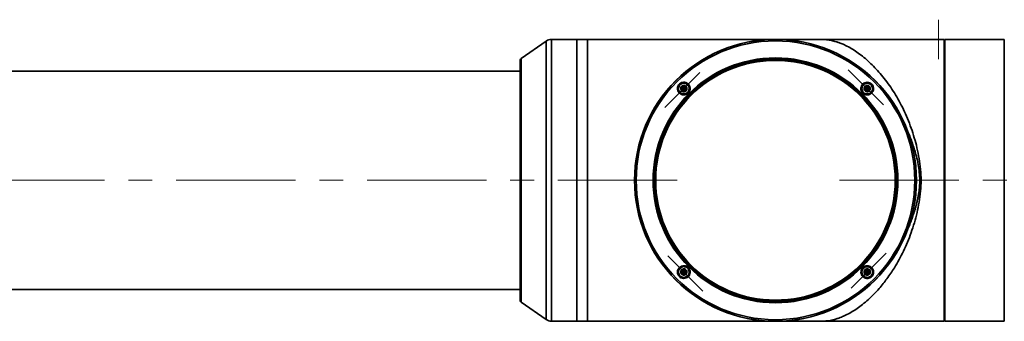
# Paper-space layout '图纸4' of a CAD drawing. Header units: millimetres. Extents: x 0 to 420, y 0 to 297.
# Tile 3 of 5: x 105 to 210, y 185 to 218. Entities that reach past the tile are written whole.
import ezdxf

# ---------------------------------------------------------------- set-up
doc = ezdxf.new("R2010")
doc.units = ezdxf.units.MM
doc.linetypes.add('CENTERX2', pattern=[20.32, 12.7, -2.54, 2.54, -2.54])
doc.layers.get('0').update_dxf_attribs({"lineweight": 18})
doc.layers.add('中心线层', color=6, linetype='CENTERX2', lineweight=25)

psp = doc.layouts.new('图纸4')

# ---------------------------------------------------------------- linework, layer by layer
at = {"color": 7, "linetype": 'Continuous', "lineweight": 35}
for p, q in [((160.83, 215.25), (158.17, 213.39)), ((164.08, 215.43), (161.4, 215.43)), ((165.24, 215.43), (164.08, 215.43)), ((164.08, 215.43), (164.08, 185.43)), ((202.44, 215.43), (185.24, 215.43)), ((185.52, 215.43), (185.52, 215.43)), ((203.2, 215.43), (202.59, 215.43)), ((203.2, 185.43), (203.2, 215.43)), ((209.59, 215.43), (203.26, 215.43)), ((203.26, 215.43), (203.26, 185.43)), ((203.26, 214.73), (203.2, 214.73)), ((158.08, 213.22), (158.08, 187.63)), ((158.08, 212.03), (91.04, 212.03)), ((195.51, 210.64), (195.48, 210.67)), ((175.05, 209.75), (175.04, 209.77)), ((175.32, 210.35), (175.26, 210.13)), ((175.26, 210.13), (175.49, 210.19)), ((175.26, 210.13), (175.43, 209.96)), ((175.55, 210.41), (175.32, 210.35)), ((175.32, 210.35), (175.49, 210.19)), ((175.43, 209.96), (175.49, 210.19)), ((175.43, 209.96), (175.65, 210.02)), ((175.55, 210.41), (175.49, 210.19)), ((175.49, 210.19), (175.71, 210.25)), ((175.65, 210.02), (175.49, 210.19)), ((175.71, 210.25), (175.55, 210.41)), ((175.65, 210.02), (175.71, 210.25)), ((175.92, 210.62), (175.94, 210.6)), ((194.5, 209.75), (194.53, 209.72)), ((194.57, 209.75), (194.54, 209.78)), ((194.94, 210.41), (194.78, 210.25)), ((194.78, 210.25), (194.84, 210.02)), ((194.78, 210.25), (195, 210.19)), ((194.84, 210.02), (195, 210.19)), ((194.84, 210.02), (195.06, 209.96)), ((195.17, 210.35), (194.94, 210.41)), ((194.94, 210.41), (195, 210.19)), ((195.17, 210.35), (195, 210.19)), ((195, 210.19), (195.06, 209.96)), ((195.23, 210.13), (195, 210.19)), ((195.06, 209.96), (195.23, 210.13)), ((195.23, 210.13), (195.17, 210.35)), ((195.43, 210.62), (195.46, 210.59)), ((175.43, 190.89), (175.26, 190.73)), ((175.65, 190.83), (175.43, 190.89)), ((175.49, 190.67), (175.43, 190.89)), ((175.65, 190.83), (175.49, 190.67)), ((175.71, 190.61), (175.65, 190.83)), ((175.92, 191.11), (175.95, 191.08)), ((175.98, 191.11), (175.96, 191.14)), ((194.84, 190.83), (194.78, 190.61)), ((195.06, 190.89), (194.84, 190.83)), ((194.84, 190.83), (195, 190.67)), ((195.06, 190.89), (195, 190.67)), ((195.23, 190.73), (195.06, 190.89)), ((195.44, 191.1), (195.48, 191.05)), ((174.98, 190.22), (175.01, 190.19)), ((175.06, 190.24), (175.03, 190.27)), ((175.26, 190.73), (175.32, 190.51)), ((175.26, 190.73), (175.49, 190.67)), ((175.32, 190.51), (175.49, 190.67)), ((175.32, 190.51), (175.55, 190.45)), ((175.55, 190.45), (175.49, 190.67)), ((175.71, 190.61), (175.49, 190.67)), ((175.55, 190.45), (175.71, 190.61)), ((194.57, 190.24), (194.52, 190.3)), ((195, 190.67), (194.78, 190.61)), ((194.78, 190.61), (194.94, 190.45)), ((194.94, 190.45), (195, 190.67)), ((194.94, 190.45), (195.17, 190.51)), ((195.23, 190.73), (195, 190.67)), ((195.17, 190.51), (195, 190.67)), ((195.17, 190.51), (195.23, 190.73)), ((91.04, 188.83), (158.08, 188.83)), ((158.17, 187.47), (160.83, 185.61)), ((203.2, 186.13), (203.26, 186.13)), ((161.4, 185.43), (164.08, 185.43)), ((164.08, 185.43), (165.24, 185.43)), ((185.24, 185.43), (203.2, 185.43)), ((185.52, 185.43), (185.52, 185.43)), ((203.26, 185.43), (209.59, 185.43))]:
    psp.add_line(p, q, dxfattribs=at)
at = {"color": 8, "linetype": 'Continuous', "lineweight": 35}
for p, q in [((160.83, 215.25), (160.83, 185.61)), ((161.4, 215.43), (161.4, 185.43)), ((165.24, 185.43), (165.24, 215.43)), ((209.59, 185.43), (209.59, 215.43)), ((158.17, 213.39), (158.17, 187.47))]:
    psp.add_line(p, q, dxfattribs=at)
at = {"color": 7, "linetype": 'Continuous', "lineweight": 35}
for centre, radius in [((185.24, 200.43), 15), ((185.24, 200.43), 14.99), ((185.24, 200.43), 14.83), ((185.24, 200.43), 13.03), ((185.24, 200.43), 12.97), ((185.24, 200.43), 12.85), ((185.24, 200.43), 12.75), ((175.49, 210.19), 0.6), ((195, 210.19), 0.6), ((175.49, 190.67), 0.6), ((195, 190.67), 0.6)]:
    psp.add_circle(centre, radius, dxfattribs=at)
for centre, radius, start, end in [((161.4, 214.43), 1, 90, 124.992), ((158.28, 213.22), 0.2, 124.992, 180), ((158.28, 187.63), 0.2, 180, 235.008), ((161.4, 186.43), 1, 235.008, 270)]:
    psp.add_arc(centre, radius, start, end, dxfattribs=at)
for points, knots in [([(185.24, 215.43), (185.24, 215.43), (185.23, 215.43), (185.16, 215.43), (185.02, 215.43), (184.79, 215.43), (184.48, 215.43), (184.08, 215.43), (183.64, 215.43), (183.2, 215.43), (182.77, 215.43), (182.33, 215.43), (181.86, 215.43), (181.32, 215.43), (180.72, 215.43), (180.05, 215.43), (179.16, 215.43), (178.02, 215.43), (176.61, 215.43), (175.17, 215.43), (173.99, 215.43), (173.09, 215.43), (172.4, 215.43), (171.59, 215.43), (170.66, 215.43), (169.56, 215.43), (168.35, 215.43), (167.29, 215.43), (166.5, 215.43), (165.99, 215.43), (165.57, 215.43), (165.34, 215.43), (165.24, 215.43)], [0, 0, 0, 0, 0.677348, 1.453608, 2.290257, 3.162984, 4.046493, 4.90048, 5.6822, 6.348424, 6.922295, 7.435144, 7.978068, 8.551376, 9.154197, 9.784765, 10.419341, 11.513018, 12.578417, 13.610813, 14.609766, 14.996161, 15.429507, 15.967752, 16.579177, 17.232428, 18.063817, 18.860996, 19.226889, 19.555167, 19.825536, 20.000005, 20.000005, 20.000005, 20.000005]), ([(189.3, 215.43), (189.18, 215.43), (188.91, 215.43), (188.53, 215.43), (188.12, 215.43), (187.7, 215.43), (187.25, 215.43), (186.77, 215.43), (186.3, 215.43), (185.88, 215.43), (185.62, 215.43), (185.55, 215.43), (185.54, 215.43)], [0, 0, 0, 0, 0.261493, 0.573348, 0.849881, 1.180999, 1.566557, 2.0069, 2.503066, 3.057179, 3.673482, 3.764367, 3.764367, 3.764367, 3.764367]), ([(187.87, 215.42), (187.97, 215.43), (188.17, 215.43), (188.45, 215.43), (188.62, 215.43), (188.69, 215.43)], [0, 0, 0, 0, 0.3113211, 0.6022505, 0.8214149, 0.8214149, 0.8214149, 0.8214149]), ([(189.24, 215.43), (189.37, 215.43), (189.64, 215.43), (189.97, 215.42), (190.21, 215.42), (190.44, 215.41), (190.69, 215.39), (190.96, 215.36), (191.2, 215.31), (191.45, 215.25), (191.71, 215.18), (191.97, 215.09), (192.22, 214.99), (192.45, 214.9), (192.81, 214.73), (193.3, 214.47), (193.9, 214.09), (194.5, 213.64), (195.1, 213.13), (195.69, 212.57), (196.26, 211.95), (196.82, 211.27), (197.37, 210.53), (197.9, 209.73), (198.4, 208.88), (198.86, 207.98), (199.3, 207.01), (199.69, 206), (200.02, 204.96), (200.31, 203.88), (200.54, 202.76), (200.7, 201.6), (200.73, 200.82), (200.75, 200.43)], [0, 0, 0, 0, 0.296981, 0.638714, 0.804091, 0.981494, 1.358606, 1.737737, 2.117102, 2.469412, 2.856711, 3.327239, 3.667824, 4.015103, 4.397213, 5.303993, 6.207852, 7.10646, 8.056391, 8.929753, 9.823199, 10.753269, 11.656257, 12.556043, 13.47989, 14.386411, 15.286349, 16.2172, 17.119896, 17.99623, 18.908124, 19.837228, 20.742062, 20.742062, 20.742062, 20.742062]), ([(202.59, 215.43), (202.58, 215.43), (202.54, 215.43), (202.5, 215.43), (202.47, 215.43), (202.45, 215.43), (202.45, 215.43), (202.44, 215.43)], [0, 0, 0, 0, 0.0322046, 0.0644058, 0.0966098, 0.128817, 0.1500037, 0.1500037, 0.1500037, 0.1500037]), ([(175.98, 210.65), (175.91, 210.71), (175.81, 210.79), (175.64, 210.85), (175.46, 210.87), (175.24, 210.84), (175.01, 210.7), (174.85, 210.48), (174.79, 210.22), (174.83, 209.95), (174.93, 209.81), (174.98, 209.74)], [0, 0, 0, 0, 0.274183, 0.413477, 0.55235, 0.809879, 1.073828, 1.34161, 1.609362, 1.877214, 2.145416, 2.145416, 2.145416, 2.145416]), ([(175.04, 209.77), (175.01, 209.81), (174.95, 209.88), (174.89, 210.02), (174.87, 210.17), (174.89, 210.32), (174.94, 210.47), (175.05, 210.63), (175.22, 210.74), (175.37, 210.79), (175.52, 210.8), (175.67, 210.78), (175.82, 210.71), (175.88, 210.65), (175.92, 210.62)], [0, 0, 0, 0, 0.142451, 0.269086, 0.474448, 0.598914, 0.719985, 0.951624, 1.183739, 1.304918, 1.429403, 1.636977, 1.765101, 1.909295, 1.909295, 1.909295, 1.909295]), ([(175.08, 209.78), (175.06, 209.81), (174.99, 209.89), (174.92, 210.05), (174.91, 210.24), (174.96, 210.43), (175.07, 210.59), (175.23, 210.71), (175.42, 210.76), (175.61, 210.75), (175.77, 210.69), (175.89, 210.6), (175.98, 210.48), (176.05, 210.32), (176.06, 210.13), (176.01, 209.94), (175.9, 209.78), (175.74, 209.67), (175.56, 209.61), (175.36, 209.62), (175.2, 209.68), (175.12, 209.75), (175.08, 209.78)], [0, 0, 0, 0, 0.121264, 0.315991, 0.510712, 0.705437, 0.900165, 1.094887, 1.289611, 1.484338, 1.679071, 1.813983, 1.935239, 2.129966, 2.324688, 2.519416, 2.714137, 2.908869, 3.103593, 3.29832, 3.493041, 3.627953, 3.627953, 3.627953, 3.627953]), ([(195.48, 210.67), (195.42, 210.72), (195.28, 210.83), (195.01, 210.88), (194.76, 210.83), (194.54, 210.7), (194.38, 210.48), (194.32, 210.23), (194.35, 209.97), (194.45, 209.82), (194.5, 209.75)], [0, 0, 0, 0, 0.263122, 0.52618, 0.789113, 1.052061, 1.31505, 1.578092, 1.841096, 2.103986, 2.103986, 2.103986, 2.103986]), ([(194.54, 209.78), (194.5, 209.84), (194.43, 209.94), (194.39, 210.09), (194.38, 210.24), (194.41, 210.38), (194.48, 210.52), (194.57, 210.63), (194.69, 210.72), (194.83, 210.78), (195.02, 210.81), (195.25, 210.77), (195.37, 210.67), (195.43, 210.62)], [0, 0, 0, 0, 0.227597, 0.348405, 0.473727, 0.66206, 0.794738, 0.952764, 1.094595, 1.221088, 1.427639, 1.670743, 1.901645, 1.901645, 1.901645, 1.901645]), ([(194.6, 210.59), (194.63, 210.62), (194.71, 210.69), (194.87, 210.75), (195.06, 210.77), (195.25, 210.71), (195.41, 210.6), (195.52, 210.44), (195.58, 210.26), (195.57, 210.06), (195.5, 209.9), (195.41, 209.78), (195.3, 209.69), (195.14, 209.62), (194.95, 209.61), (194.76, 209.66), (194.6, 209.77), (194.48, 209.93), (194.43, 210.12), (194.44, 210.31), (194.5, 210.47), (194.57, 210.56), (194.6, 210.59)], [0, 0, 0, 0, 0.12126, 0.315987, 0.510715, 0.705443, 0.900163, 1.094889, 1.289613, 1.484341, 1.679068, 1.81398, 1.93524, 2.129966, 2.324695, 2.519423, 2.714143, 2.908869, 3.103593, 3.298321, 3.493047, 3.627959, 3.627959, 3.627959, 3.627959]), ([(174.98, 209.74), (175.05, 209.68), (175.15, 209.59), (175.32, 209.53), (175.5, 209.51), (175.68, 209.54), (175.83, 209.61), (175.97, 209.72), (176.07, 209.86), (176.14, 210.02), (176.16, 210.2), (176.14, 210.38), (176.06, 210.54), (176, 210.61), (175.98, 210.65)], [0, 0, 0, 0, 0.246903, 0.415624, 0.555798, 0.79972, 0.932699, 1.065212, 1.311585, 1.451902, 1.594354, 1.848481, 1.996505, 2.129914, 2.129914, 2.129914, 2.129914]), ([(175.94, 210.6), (175.97, 210.56), (176.03, 210.49), (176.09, 210.34), (176.11, 210.19), (176.09, 210.05), (176.04, 209.89), (175.92, 209.73), (175.75, 209.62), (175.6, 209.58), (175.45, 209.57), (175.31, 209.59), (175.16, 209.66), (175.09, 209.72), (175.05, 209.75)], [0, 0, 0, 0, 0.151719, 0.28188, 0.476624, 0.602798, 0.72473, 0.955391, 1.18652, 1.308896, 1.435659, 1.628082, 1.760243, 1.916028, 1.916028, 1.916028, 1.916028]), ([(175.25, 209.95), (175.23, 209.98), (175.18, 210.04), (175.15, 210.15), (175.16, 210.26), (175.2, 210.37), (175.28, 210.45), (175.38, 210.5), (175.49, 210.52), (175.6, 210.5), (175.68, 210.46), (175.74, 210.4), (175.79, 210.33), (175.82, 210.22), (175.81, 210.11), (175.77, 210.01), (175.7, 209.92), (175.6, 209.87), (175.48, 209.85), (175.37, 209.87), (175.3, 209.91), (175.26, 209.95), (175.25, 209.95)], [0, 0, 0, 0, 0.112794, 0.225592, 0.338382, 0.451178, 0.563973, 0.676767, 0.789569, 0.902358, 1.015155, 1.0505, 1.163299, 1.276088, 1.388878, 1.501674, 1.614465, 1.727268, 1.840058, 1.952846, 2.065643, 2.100989, 2.100989, 2.100989, 2.100989]), ([(194.53, 209.72), (194.6, 209.66), (194.74, 209.55), (195, 209.5), (195.26, 209.55), (195.47, 209.69), (195.6, 209.86), (195.66, 210.02), (195.69, 210.19), (195.67, 210.37), (195.6, 210.53), (195.54, 210.6), (195.51, 210.64)], [0, 0, 0, 0, 0.261577, 0.522929, 0.784364, 1.045955, 1.287676, 1.427034, 1.566696, 1.824324, 1.963955, 2.095222, 2.095222, 2.095222, 2.095222]), ([(195.46, 210.59), (195.51, 210.52), (195.57, 210.43), (195.61, 210.27), (195.62, 210.13), (195.58, 209.98), (195.51, 209.84), (195.42, 209.73), (195.31, 209.65), (195.16, 209.59), (194.97, 209.56), (194.75, 209.61), (194.63, 209.7), (194.57, 209.75)], [0, 0, 0, 0, 0.229929, 0.350746, 0.475351, 0.673359, 0.800492, 0.946261, 1.100467, 1.233276, 1.433763, 1.673289, 1.901417, 1.901417, 1.901417, 1.901417]), ([(194.77, 210.42), (194.8, 210.44), (194.86, 210.49), (194.97, 210.52), (195.08, 210.51), (195.18, 210.47), (195.27, 210.4), (195.32, 210.3), (195.34, 210.19), (195.32, 210.07), (195.28, 210), (195.22, 209.93), (195.15, 209.88), (195.04, 209.85), (194.93, 209.86), (194.82, 209.9), (194.74, 209.98), (194.68, 210.08), (194.67, 210.19), (194.69, 210.3), (194.73, 210.38), (194.76, 210.41), (194.77, 210.42)], [0, 0, 0, 0, 0.112795, 0.225582, 0.338384, 0.451168, 0.563972, 0.676761, 0.789551, 0.902343, 1.015146, 1.050487, 1.163282, 1.276069, 1.388871, 1.501667, 1.614457, 1.727251, 1.840043, 1.952838, 2.065635, 2.100981, 2.100981, 2.100981, 2.100981]), ([(199.4, 195.41), (199.44, 195.51), (199.53, 195.71), (199.64, 196.01), (199.75, 196.31), (199.86, 196.6), (199.95, 196.89), (200.05, 197.19), (200.14, 197.51), (200.24, 197.88), (200.32, 198.21), (200.39, 198.54), (200.45, 198.82), (200.5, 199.14), (200.54, 199.46), (200.57, 199.78), (200.59, 200.1), (200.6, 200.6), (200.56, 201.28), (200.44, 202.14), (200.26, 202.93), (200.06, 203.64), (199.86, 204.25), (199.65, 204.85), (199.48, 205.25), (199.4, 205.45)], [0, 0, 0, 0, 0.327586, 0.652613, 0.974973, 1.294552, 1.581002, 1.893453, 2.231629, 2.595223, 3.037733, 3.244764, 3.598202, 3.895801, 4.2326, 4.544356, 4.872365, 5.188638, 6.037537, 6.889921, 7.781463, 8.484758, 9.083119, 9.728254, 10.384516, 10.384516, 10.384516, 10.384516]), ([(200.75, 200.43), (200.73, 200.04), (200.7, 199.26), (200.54, 198.11), (200.31, 196.99), (200.03, 195.9), (199.68, 194.85), (199.3, 193.84), (198.86, 192.88), (198.4, 191.98), (197.94, 191.2), (197.51, 190.53), (197.11, 189.97), (196.69, 189.42), (196.22, 188.86), (195.7, 188.3), (195.11, 187.73), (194.52, 187.23), (193.91, 186.78), (193.31, 186.39), (192.79, 186.12), (192.4, 185.94), (192.11, 185.82), (191.8, 185.71), (191.49, 185.61), (191.19, 185.54), (190.95, 185.5), (190.73, 185.47), (190.56, 185.46), (190.33, 185.44), (190.09, 185.44), (189.82, 185.43), (189.59, 185.43), (189.42, 185.43), (189.33, 185.43)], [0, 0, 0, 0, 0.90194, 1.821726, 2.720892, 3.627743, 4.529069, 5.452175, 6.349336, 7.250654, 8.166327, 8.834544, 9.529515, 10.189335, 10.893635, 11.787128, 12.662316, 13.615431, 14.463603, 15.428906, 16.338755, 16.798256, 17.1887, 17.702708, 18.210239, 18.625826, 19.068708, 19.307304, 19.533673, 19.752664, 20.094298, 20.26234, 20.436021, 20.655262, 20.655262, 20.655262, 20.655262]), ([(175.96, 191.14), (175.89, 191.19), (175.75, 191.3), (175.5, 191.35), (175.24, 191.31), (175.01, 191.17), (174.86, 190.96), (174.8, 190.75), (174.81, 190.58), (174.84, 190.45), (174.9, 190.32), (174.95, 190.25), (174.98, 190.22)], [0, 0, 0, 0, 0.259325, 0.509612, 0.77468, 1.049998, 1.314652, 1.561816, 1.697737, 1.833945, 1.969451, 2.103, 2.103, 2.103, 2.103]), ([(175.03, 190.27), (174.99, 190.33), (174.92, 190.43), (174.88, 190.58), (174.87, 190.73), (174.9, 190.88), (174.98, 191.02), (175.07, 191.12), (175.18, 191.21), (175.32, 191.27), (175.47, 191.29), (175.62, 191.28), (175.77, 191.23), (175.86, 191.15), (175.92, 191.11)], [0, 0, 0, 0, 0.229961, 0.350763, 0.475327, 0.677476, 0.805442, 0.951196, 1.101553, 1.231092, 1.426811, 1.55202, 1.673031, 1.902026, 1.902026, 1.902026, 1.902026]), ([(175.89, 190.27), (175.86, 190.24), (175.78, 190.17), (175.62, 190.11), (175.43, 190.09), (175.24, 190.14), (175.08, 190.26), (174.97, 190.41), (174.91, 190.6), (174.92, 190.79), (174.98, 190.96), (175.08, 191.07), (175.19, 191.17), (175.35, 191.24), (175.54, 191.25), (175.73, 191.2), (175.89, 191.09), (176.01, 190.93), (176.06, 190.74), (176.05, 190.55), (175.99, 190.38), (175.92, 190.3), (175.89, 190.27)], [0, 0, 0, 0, 0.121262, 0.315988, 0.510716, 0.705443, 0.900165, 1.094891, 1.289615, 1.48434, 1.679066, 1.813978, 1.935241, 2.129967, 2.324696, 2.519411, 2.714142, 2.908866, 3.103593, 3.298318, 3.493044, 3.627956, 3.627956, 3.627956, 3.627956]), ([(175.01, 190.19), (175.04, 190.16), (175.1, 190.1), (175.26, 190.02), (175.47, 189.98), (175.73, 190.02), (175.92, 190.14), (176.04, 190.28), (176.12, 190.43), (176.17, 190.64), (176.14, 190.84), (176.07, 191), (176.01, 191.08), (175.98, 191.11)], [0, 0, 0, 0, 0.132094, 0.265461, 0.515493, 0.788191, 1.04787, 1.19304, 1.337135, 1.572738, 1.817466, 1.95784, 2.09779, 2.09779, 2.09779, 2.09779]), ([(175.95, 191.08), (175.99, 191.02), (176.06, 190.92), (176.1, 190.77), (176.11, 190.63), (176.08, 190.48), (176.01, 190.34), (175.92, 190.23), (175.81, 190.15), (175.66, 190.08), (175.47, 190.05), (175.24, 190.09), (175.12, 190.19), (175.06, 190.24)], [0, 0, 0, 0, 0.228047, 0.349627, 0.476076, 0.658931, 0.788772, 0.943898, 1.092642, 1.224439, 1.436684, 1.676441, 1.907114, 1.907114, 1.907114, 1.907114]), ([(175.72, 190.44), (175.69, 190.41), (175.63, 190.37), (175.52, 190.34), (175.41, 190.34), (175.31, 190.39), (175.22, 190.46), (175.17, 190.56), (175.15, 190.67), (175.17, 190.78), (175.21, 190.86), (175.27, 190.92), (175.34, 190.97), (175.45, 191.01), (175.56, 191), (175.67, 190.96), (175.75, 190.88), (175.8, 190.78), (175.82, 190.67), (175.8, 190.56), (175.76, 190.48), (175.73, 190.45), (175.72, 190.44)], [0, 0, 0, 0, 0.112797, 0.225595, 0.338385, 0.451182, 0.563974, 0.676769, 0.789562, 0.902356, 1.01515, 1.0505, 1.163297, 1.276083, 1.388886, 1.501671, 1.614471, 1.727262, 1.840055, 1.952849, 2.065641, 2.100984, 2.100984, 2.100984, 2.100984]), ([(195.54, 191.08), (195.48, 191.14), (195.36, 191.26), (195.14, 191.33), (194.96, 191.34), (194.79, 191.31), (194.62, 191.23), (194.49, 191.1), (194.4, 190.96), (194.33, 190.75), (194.34, 190.54), (194.4, 190.37), (194.45, 190.29), (194.48, 190.25)], [0, 0, 0, 0, 0.267188, 0.526867, 0.670466, 0.81344, 1.067335, 1.207868, 1.349035, 1.58718, 1.853908, 1.993567, 2.135298, 2.135298, 2.135298, 2.135298]), ([(194.52, 190.3), (194.49, 190.34), (194.44, 190.41), (194.39, 190.56), (194.38, 190.75), (194.45, 190.97), (194.59, 191.15), (194.79, 191.27), (195.01, 191.3), (195.19, 191.26), (195.33, 191.2), (195.4, 191.14), (195.44, 191.1)], [0, 0, 0, 0, 0.143681, 0.271529, 0.478845, 0.714971, 0.940704, 1.163512, 1.404965, 1.58728, 1.716909, 1.871875, 1.871875, 1.871875, 1.871875]), ([(195.41, 191.07), (195.43, 191.04), (195.5, 190.97), (195.57, 190.81), (195.58, 190.61), (195.53, 190.43), (195.42, 190.26), (195.26, 190.15), (195.07, 190.09), (194.88, 190.1), (194.72, 190.17), (194.6, 190.26), (194.51, 190.38), (194.44, 190.53), (194.42, 190.73), (194.48, 190.92), (194.59, 191.08), (194.74, 191.19), (194.93, 191.25), (195.13, 191.24), (195.29, 191.17), (195.37, 191.1), (195.41, 191.07)], [0, 0, 0, 0, 0.121254, 0.315981, 0.510706, 0.705431, 0.900157, 1.094888, 1.289613, 1.484328, 1.679061, 1.813975, 1.935239, 2.129962, 2.324687, 2.519412, 2.71414, 2.908861, 3.103585, 3.298313, 3.493045, 3.627959, 3.627959, 3.627959, 3.627959]), ([(194.48, 190.25), (194.54, 190.19), (194.66, 190.07), (194.92, 189.98), (195.14, 190), (195.31, 190.06), (195.46, 190.15), (195.6, 190.32), (195.69, 190.56), (195.68, 190.79), (195.62, 190.96), (195.56, 191.04), (195.54, 191.08)], [0, 0, 0, 0, 0.267827, 0.535331, 0.802701, 0.936859, 1.071316, 1.328134, 1.591106, 1.847054, 2.008695, 2.142607, 2.142607, 2.142607, 2.142607]), ([(195.48, 191.05), (195.51, 191.01), (195.56, 190.94), (195.61, 190.79), (195.62, 190.6), (195.55, 190.38), (195.4, 190.19), (195.2, 190.08), (194.98, 190.05), (194.81, 190.09), (194.67, 190.15), (194.61, 190.21), (194.57, 190.24)], [0, 0, 0, 0, 0.137353, 0.26311, 0.479338, 0.716464, 0.947653, 1.173262, 1.41611, 1.590481, 1.715403, 1.86542, 1.86542, 1.86542, 1.86542]), ([(195.24, 190.9), (195.26, 190.88), (195.31, 190.82), (195.34, 190.71), (195.33, 190.6), (195.29, 190.49), (195.21, 190.41), (195.11, 190.35), (195, 190.33), (194.89, 190.35), (194.81, 190.4), (194.75, 190.45), (194.7, 190.53), (194.67, 190.63), (194.67, 190.75), (194.72, 190.85), (194.79, 190.93), (194.89, 190.99), (195, 191.01), (195.12, 190.99), (195.19, 190.95), (195.23, 190.91), (195.24, 190.9)], [0, 0, 0, 0, 0.112794, 0.225589, 0.338383, 0.451179, 0.563965, 0.676759, 0.789561, 0.902349, 1.015147, 1.050493, 1.163289, 1.276081, 1.388878, 1.501675, 1.614464, 1.727256, 1.840058, 1.952847, 2.065645, 2.100991, 2.100991, 2.100991, 2.100991]), ([(165.24, 185.43), (165.34, 185.43), (165.57, 185.43), (166.13, 185.43), (166.96, 185.43), (168.03, 185.43), (169.16, 185.43), (170.28, 185.43), (171.33, 185.43), (172.25, 185.43), (173.02, 185.43), (173.98, 185.43), (175.17, 185.43), (176.61, 185.43), (178.02, 185.43), (179.12, 185.43), (179.96, 185.43), (180.56, 185.43), (181.1, 185.43), (181.6, 185.43), (182.04, 185.43), (182.44, 185.43), (182.82, 185.43), (183.21, 185.43), (183.64, 185.43), (184.08, 185.43), (184.48, 185.43), (184.79, 185.43), (185.02, 185.43), (185.16, 185.43), (185.23, 185.43), (185.24, 185.43), (185.24, 185.43)], [0, 0, 0, 0, 0.174467, 0.444835, 1.044784, 1.731463, 2.4553, 3.179163, 3.866278, 4.476607, 4.968349, 5.390196, 6.389144, 7.421536, 8.48693, 9.580602, 10.135584, 10.690533, 11.225972, 11.739016, 12.229138, 12.695853, 13.139784, 13.65161, 14.317831, 15.099548, 15.953531, 16.837035, 17.709759, 18.546403, 19.32266, 20.000005, 20.000005, 20.000005, 20.000005]), ([(185.53, 185.43), (185.64, 185.43), (185.86, 185.43), (186.34, 185.43), (186.83, 185.43), (187.28, 185.43), (187.8, 185.43), (188.39, 185.43), (188.92, 185.43), (189.26, 185.43), (189.36, 185.43)], [0, 0, 0, 0, 0.663879, 1.401189, 1.798847, 2.216524, 2.655312, 3.11677, 3.603271, 3.833866, 3.833866, 3.833866, 3.833866])]:
    psp.add_open_spline(points, degree=3, knots=knots, dxfattribs=at)
at = {"color": 8, "linetype": 'Continuous', "lineweight": 35}
for points, knots in [([(185.53, 215.43), (185.52, 215.43), (185.5, 215.43), (185.52, 215.43), (185.54, 215.43)], [0, 0, 0, 0, 0.01206328, 0.06828184, 0.06828184, 0.06828184, 0.06828184]), ([(185.53, 185.43), (185.52, 185.43), (185.5, 185.43), (185.52, 185.43), (185.53, 185.43)], [0, 0, 0, 0, 0.02003538, 0.05906772, 0.05906772, 0.05906772, 0.05906772])]:
    psp.add_open_spline(points, degree=3, knots=knots, dxfattribs=at)
at = {"layer": '中心线层', "linetype": 'CENTERX2', "lineweight": 18}
for p, q in [((202.59, 213.31), (202.59, 217.52)), ((177.2, 211.9), (173.47, 208.17)), ((196.72, 208.47), (192.98, 212.2)), ((174.79, 200.43), (75.99, 200.43)), ((326.69, 200.43), (190.6, 200.43)), ((173.77, 192.39), (177.5, 188.65)), ((193.29, 188.95), (197.02, 192.69))]:
    psp.add_line(p, q, dxfattribs=at)

doc.saveas('drawing.dxf')
